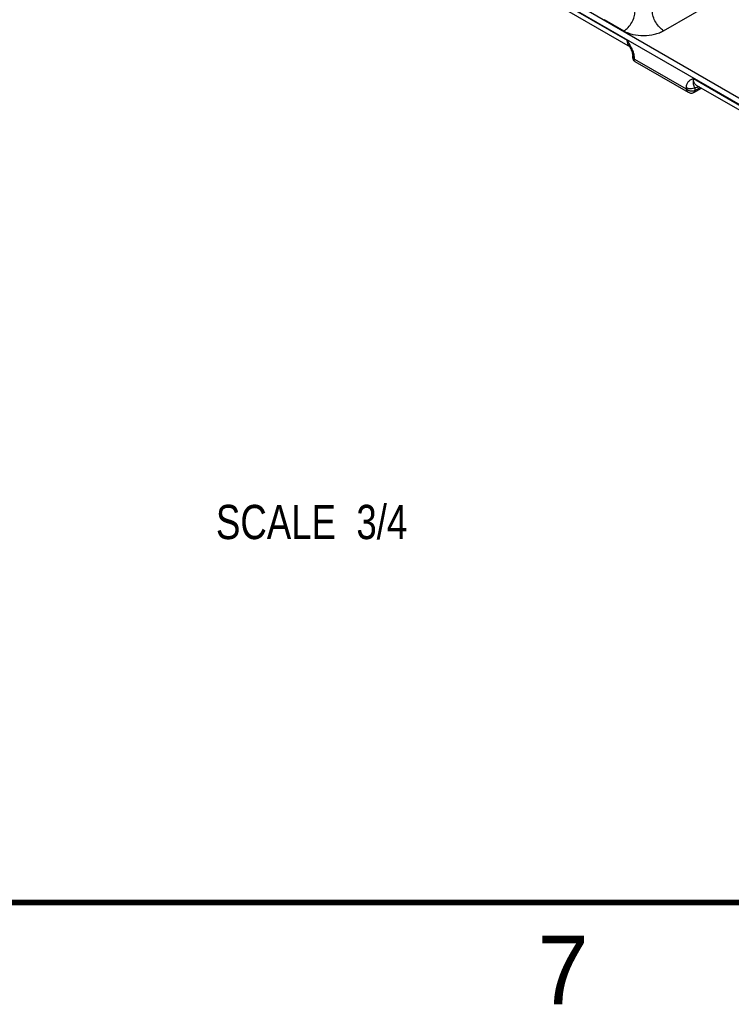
# Model space of a CAD drawing. Header units: inches. Extents: x 0 to 34, y 0 to 22.
# Tile 2 of 157: x 4.4 to 7, y 0.1 to 3.7. Entities that reach past the tile are written whole.
import ezdxf

# ---------------------------------------------------------------- set-up
doc = ezdxf.new("R2010")
doc.units = ezdxf.units.IN
doc.header["$LTSCALE"] = 1.87
doc.header["$MEASUREMENT"] = 0
doc.layers.get('0').update_dxf_attribs({"linetype": 'CONTINUOUS'})
doc.layers.add('DETAIL', color=7, linetype='CONTINUOUS')
doc.styles.get("Standard").update_dxf_attribs({"font": 'txt', "width": 0.8})
doc.styles.add('TEXTSTYLE_2', font='txt')

msp = doc.modelspace()

# ---------------------------------------------------------------- linework, layer by layer
at = {"color": 7, "linetype": 'CONTINUOUS'}
for p, q in [((8.8992, 2.3105), (4.4708, 4.8672)), ((8.9091, 2.3278), (4.4807, 4.8845)), ((6.7153, 3.6818), (7.4995, 4.1346)), ((6.2648, 3.8301), (6.5816, 3.6472)), ((6.2751, 3.8064), (6.5931, 3.6228)), ((6.4983, 3.7226), (6.5702, 3.6811)), ((6.5892, 3.6269), (6.5909, 3.6239)), ((6.6024, 3.5828), (6.6023, 3.5915)), ((6.6089, 3.5782), (6.6088, 3.5826)), ((6.6089, 3.5782), (6.797, 3.4696)), ((6.6099, 3.57), (6.8053, 3.4572)), ((6.8243, 3.5071), (7.1411, 3.3242)), ((6.797, 3.474), (6.797, 3.4696)), ((6.8255, 3.4566), (6.8533, 3.4725)), ((6.8255, 3.4566), (6.8265, 3.4574)), ((6.8287, 3.4633), (6.8491, 3.475)), ((6.8289, 3.4736), (6.8287, 3.4633)), ((6.8346, 3.4834), (7.1526, 3.2998))]:
    msp.add_line(p, q, dxfattribs=at)
for points in [[(6.5909, 3.6239), (6.5932, 3.6195), (6.5953, 3.6154), (6.5971, 3.6114), (6.5986, 3.6077), (6.5998, 3.6042), (6.6008, 3.6009), (6.6015, 3.5979), (6.6019, 3.5953), (6.6022, 3.5929), (6.6023, 3.5915)], [(6.6024, 3.5828), (6.6024, 3.5818), (6.6028, 3.5796), (6.6035, 3.5774), (6.6044, 3.5754), (6.6057, 3.5736), (6.6073, 3.5719), (6.609, 3.5706), (6.6099, 3.57)], [(6.8053, 3.4572), (6.808, 3.4558), (6.8109, 3.4548), (6.8138, 3.4543), (6.8167, 3.4542), (6.8195, 3.4544), (6.8221, 3.4551), (6.8246, 3.4562), (6.8255, 3.4566)]]:
    msp.add_lwpolyline(points, dxfattribs=at)
at = {"color": 7, "linetype": 'CONTINUOUS', "const_width": 0.02}
msp.add_lwpolyline([(0.5, 0.5), (33.5, 0.5)], dxfattribs=at)
at = {"color": 7, "linetype": 'CONTINUOUS'}
for centre, radius, start, end in [((6.603, 3.6396), 0.0195, 222.9233, 230.403), ((6.6023, 3.6389), 0.0186, 230.4289, 239.9655), ((6.823, 3.4609), 0.00499, 299.5717, 300.5124), ((6.8182, 3.4816), 0.021, 299.7103, 299.9287)]:
    msp.add_arc(centre, radius, start, end, dxfattribs=at)
for points, knots in [([(6.5702, 3.6811), (6.576, 3.6846), (6.5869, 3.6939), (6.5996, 3.7116), (6.6083, 3.7315), (6.6108, 3.7456), (6.6108, 3.7523)], [0, 0, 0, 0, 0.238293, 0.50109, 0.763295, 1, 1, 1, 1]), ([(6.7153, 3.6818), (6.7095, 3.6853), (6.6985, 3.6947), (6.6856, 3.7125), (6.6767, 3.7325), (6.674, 3.7467), (6.6739, 3.7534)], [0, 0, 0, 0, 0.236718, 0.499999, 0.76328, 1, 1, 1, 1]), ([(6.5702, 3.6811), (6.5751, 3.6782), (6.5859, 3.6732), (6.6099, 3.666), (6.6425, 3.6626), (6.6751, 3.6663), (6.6993, 3.6738), (6.7102, 3.6789), (6.7153, 3.6818)], [0, 0, 0, 0, 0.113833, 0.236511, 0.497864, 0.760382, 0.884425, 1, 1, 1, 1]), ([(6.6088, 3.5826), (6.6088, 3.5881), (6.6066, 3.5994), (6.6002, 3.6157), (6.5914, 3.6317), (6.5849, 3.642), (6.5816, 3.6472)], [0, 0, 0, 0, 0.230302, 0.482479, 0.741125, 1, 1, 1, 1]), ([(6.5816, 3.6472), (6.5817, 3.6432), (6.5827, 3.6356), (6.5863, 3.6288), (6.5887, 3.6263)], [0, 0, 0, 0, 0.540593, 1, 1, 1, 1]), ([(6.5892, 3.6269), (6.5874, 3.63), (6.5843, 3.6366), (6.5823, 3.6436), (6.5816, 3.6472)], [0, 0, 0, 0, 0.488179, 1, 1, 1, 1]), ([(6.6023, 3.5915), (6.6023, 3.5906), (6.6026, 3.5889), (6.604, 3.5865), (6.6061, 3.5843), (6.6079, 3.5832), (6.6088, 3.5826)], [0, 0, 0, 0, 0.21693, 0.449676, 0.709153, 1, 1, 1, 1]), ([(6.6089, 3.5782), (6.608, 3.5783), (6.6063, 3.5788), (6.6042, 3.5797), (6.6028, 3.5811), (6.6024, 3.5822), (6.6024, 3.5828)], [0, 0, 0, 0, 0.329432, 0.596693, 0.810766, 1, 1, 1, 1]), ([(6.6099, 3.57), (6.6094, 3.5703), (6.6085, 3.5712), (6.608, 3.5732), (6.6081, 3.5756), (6.6086, 3.5773), (6.6089, 3.5782)], [0, 0, 0, 0, 0.192006, 0.407202, 0.673476, 1, 1, 1, 1]), ([(6.8243, 3.5071), (6.821, 3.5057), (6.8145, 3.503), (6.807, 3.4979), (6.8022, 3.4922), (6.7982, 3.485), (6.7971, 3.4784), (6.797, 3.474)], [0, 0, 0, 0, 0.231085, 0.462031, 0.581935, 0.709194, 1, 1, 1, 1]), ([(6.8243, 3.507), (6.8234, 3.5036), (6.8222, 3.4973), (6.8226, 3.4897), (6.8239, 3.4846), (6.8253, 3.4812), (6.8269, 3.4776), (6.8282, 3.475), (6.8289, 3.4736)], [0, 0, 0, 0, 0.306328, 0.549004, 0.65384, 0.755886, 0.865911, 1, 1, 1, 1]), ([(6.8346, 3.4834), (6.8329, 3.4843), (6.8297, 3.487), (6.8264, 3.4926), (6.8245, 3.4994), (6.8242, 3.5044), (6.8243, 3.5071)], [0, 0, 0, 0, 0.21671, 0.449008, 0.708444, 1, 1, 1, 1]), ([(6.8289, 3.4736), (6.8266, 3.4723), (6.8213, 3.4705), (6.8129, 3.4696), (6.8045, 3.4706), (6.7993, 3.4726), (6.797, 3.474)], [0, 0, 0, 0, 0.236672, 0.4989, 0.761728, 1, 1, 1, 1]), ([(6.797, 3.4696), (6.7976, 3.467), (6.7995, 3.4622), (6.8032, 3.4584), (6.8053, 3.4572)], [0, 0, 0, 0, 0.529793, 1, 1, 1, 1]), ([(6.8286, 3.4633), (6.8264, 3.462), (6.8209, 3.4604), (6.8138, 3.4609), (6.8081, 3.4626), (6.8027, 3.465), (6.799, 3.4676), (6.797, 3.4696)], [0, 0, 0, 0, 0.228845, 0.482249, 0.613823, 0.745415, 1, 1, 1, 1]), ([(6.8255, 3.4566), (6.826, 3.4569), (6.827, 3.4577), (6.8283, 3.4599), (6.8287, 3.4619), (6.8287, 3.4633)], [0, 0, 0, 0, 0.2196, 0.454, 1, 1, 1, 1]), ([(6.8265, 3.4574), (6.8272, 3.4581), (6.8283, 3.46), (6.8286, 3.4621), (6.8286, 3.4633)], [0, 0, 0, 0, 0.456936, 1, 1, 1, 1]), ([(6.8447, 3.4775), (6.8434, 3.4769), (6.8383, 3.4748), (6.8328, 3.4737), (6.8289, 3.4736)], [0, 0, 0, 0, 0.270435, 1, 1, 1, 1])]:
    msp.add_open_spline(points, degree=3, knots=knots, dxfattribs=at)

# ---------------------------------------------------------------- texts
at = {"color": 2, "linetype": 'CONTINUOUS', "insert": (6.2553, 0.3787), "char_height": 0.25, "width": 0.25, "attachment_point": 1, "line_spacing_factor": 0.9, "style": 'TEXTSTYLE_2'}
msp.add_mtext('7', dxfattribs=at)
at = {"layer": 'DETAIL', "color": 2, "linetype": 'CONTINUOUS', "insert": (5.7791, 1.9514), "char_height": 0.125, "width": 1, "attachment_point": 3, "line_spacing_factor": 0.9}
msp.add_mtext('SCALE  3/4', dxfattribs=at)

doc.saveas('drawing.dxf')
